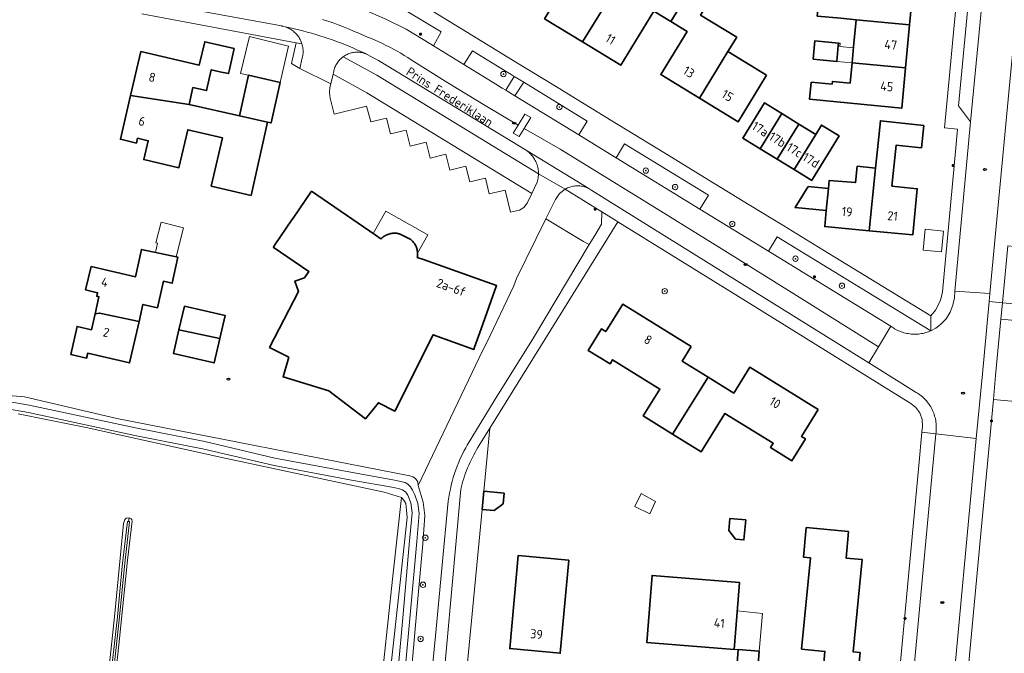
# Model space of a CAD drawing. Header units: metres. Extents: x 152610 to 160096, y 456114 to 462495.
# Tile 79 of 256: x 156093 to 156239, y 459117 to 459211. Entities that reach past the tile are written whole.
import ezdxf
from ezdxf.enums import TextEntityAlignment as Align

# ---------------------------------------------------------------- set-up
doc = ezdxf.new("R2010")
doc.units = ezdxf.units.M
doc.header["$LTSCALE"] = 0.5
doc.layers.get('0').update_dxf_attribs({"linetype": 'CONTINUOUS'})
for name, color, linetype, lineweight in [('B-PV-GR-BEPLANTING_CULTUUR_BODEMBEDEKKER-GV', 251, 'CONTINUOUS', 18), ('B-PV-GR-BEPLANTING_CULTUUR_BOSPLANTSOEN-GV', 251, 'CONTINUOUS', 18), ('B-PV-GR-BEPLANTING_CULTUUR_HEESTERS-GV', 251, 'CONTINUOUS', 18), ('B-PV-GR-BEPLANTING_CULTUUR_ROOS-GV', 251, 'CONTINUOUS', 18), ('B-PV-GR-BOOM-S', 251, 'CONTINUOUS', 25), ('B-PV-GR-GRAS-GV', 251, 'CONTINUOUS', 13), ('B-PV-IE-MEUBILAIR-S', 251, 'CONTINUOUS', 25), ('B-PV-OG-BEBOUWING-GV', 6, 'CONTINUOUS', 35), ('B-PV-OG-BEBOUWING-T18', 1, 'CONTINUOUS', 18), ('B-PV-OG-BEBOUWING_OVERBOUWING-GV', 251, 'CONTINUOUS', 18), ('B-PV-OG-BEBOUWING_SCHUUR-GV', 251, 'CONTINUOUS', 18), ('B-PV-OG-TERREIN_OEVER-GV', 251, 'CONTINUOUS', 18), ('B-PV-OG-TOPOGRAFIE-T18', 1, 'CONTINUOUS', 18), ('B-PV-OG-WATER_SLOOT-GV', 251, 'CONTINUOUS', 18), ('B-PV-VH-GESLOTENVERHARDING_ASFALT-GV', 251, 'CONTINUOUS', 18), ('B-PV-VH-OPENVERHARDING_BETONSTRAATSTEEN-GV', 251, 'CONTINUOUS', 18), ('B-PV-VH-OPENVERHARDING_TEGEL-GV', 251, 'CONTINUOUS', 18)]:
    doc.layers.add(name, color=color, linetype=linetype, lineweight=lineweight)
doc.styles.add('NLCS-ISO', font='NLCS-ISO.ttf')
doc.styles.add('NLCS-ISO-M750-T18', font='NLCS-ISO.ttf', dxfattribs={"height": 1.35})

# ---------------------------------------------------------------- blocks, each defined once
blk = doc.blocks.new('SIE-MEUBILAIR_PAAL_LICHTMAST-SO')
for points in [[(-0.62, 0), (-1, 0)], [(-0.71, 0.71), (-0.44, 0.44)], [(0, 1), (0, 0.62)], [(0.44, 0.44), (0.71, 0.71)], [(1, 0), (0.62, 0)], [(-0.71, -0.71), (-0.44, -0.44)], [(0, -0.62), (0, -1)], [(0.44, -0.44), (0.71, -0.71)]]:
    blk.add_lwpolyline(points)
blk.add_circle((0, 0), 0.5)
blk = doc.blocks.new('SIE-MEUBILAIR_PUT_RIOOLPUT-SO')
blk.add_ellipse((0, 0), major_axis=(1.25, 0), ratio=0.54)
blk = doc.blocks.new('SGR-BOOM_GBKN-SO')
at = {"linetype": 'ByBlock', "lineweight": 18}
h = blk.add_hatch(color=0, dxfattribs=at)
h.dxf.hatch_style = 1
edge = h.paths.add_edge_path()
edge.add_arc((0, 0), 0.25, 0, 360)
at = {"color": 0, "linetype": 'ByBlock', "lineweight": 18}
for radius in [2, 0.25]:
    blk.add_circle((0, 0), radius, dxfattribs=at)
at = {"color": 0, "linetype": 'ByBlock', "lineweight": 18, "style": 'NLCS-ISO'}
blk.add_attdef('SOORT', (2.5, 0), '', height=1.5, dxfattribs=at)

msp = doc.modelspace()

# ---------------------------------------------------------------- linework, layer by layer
at = {"layer": 'B-PV-GR-BEPLANTING_CULTUUR_BODEMBEDEKKER-GV', "flags": 128}
msp.add_lwpolyline([(156240.7, 459177.788), (156239.74, 459177.854), (156238.947, 459169.4), (156245.127, 459168.856), (156245.428, 459171.424), (156246.6, 459171.248), (156247.152, 459177.228), (156247.215, 459177.243)], close=True, dxfattribs=at)
at = {"layer": 'B-PV-GR-BEPLANTING_CULTUUR_BOSPLANTSOEN-GV', "flags": 128}
for points in [[(156153.993, 459110.407), (156154.929, 459120.019), (156156.828, 459139.997), (156156.912, 459140.591), (156157.012, 459141.183), (156157.127, 459141.772), (156157.258, 459142.358), (156157.405, 459142.939), (156157.567, 459143.517), (156157.745, 459144.09), (156157.937, 459144.658), (156158.145, 459145.221), (156158.368, 459145.778), (156158.605, 459146.329), (156158.857, 459146.874), (156159.124, 459147.411), (156159.405, 459147.942), (156159.622, 459148.33), (156163.646, 459154.877), (156169.45, 459164.225), (156177.714, 459178.064), (156176.842, 459178.527), (156171.289, 459181.899), (156166.935, 459173.023), (156166.536, 459171.952), (156162.512, 459163.53), (156161.966, 459162.387), (156152.378, 459142.322), (156153.106, 459139.879), (156153.356, 459137.878), (156153.054, 459133.672), (156152.29, 459125.539), (156150.716, 459107.604)], [(156158.977, 459108.845), (156161.848, 459138.766), (156162.107, 459141.469), (156163.004, 459150.818), (156161.333, 459148.195), (156161.207, 459147.984), (156160.995, 459147.617), (156160.788, 459147.245), (156160.587, 459146.868), (156160.394, 459146.487), (156160.206, 459146.102), (156160.026, 459145.715), (156159.854, 459145.325), (156159.688, 459144.934), (156159.531, 459144.541), (156159.382, 459144.147), (156159.241, 459143.753), (156159.108, 459143.36), (156158.984, 459142.968), (156158.869, 459142.576), (156158.763, 459142.188), (156158.666, 459141.801), (156155.286, 459104.028)]]:
    msp.add_lwpolyline(points, dxfattribs=at)
at = {"layer": 'B-PV-GR-BEPLANTING_CULTUUR_HEESTERS-GV', "flags": 128}
for points in [[(156154.238, 459207.772), (156154.615, 459207.541), (156155.792, 459209.605), (156150.593, 459212.75), (156148.256, 459213.919), (156145.412, 459215.19), (156142.262, 459216.257), (156141.646, 459213.952), (156142.95, 459213.465), (156144.244, 459212.954), (156147.454, 459211.556), (156150.594, 459210.007)], [(156135.141, 459207.816), (156134.291, 459207.977), (156133.59, 459204.919), (156134.818, 459204.169), (156135.184, 459205.741), (156135.224, 459205.911), (156135.256, 459206.084), (156135.281, 459206.257), (156135.297, 459206.431), (156135.305, 459206.606), (156135.306, 459206.782), (156135.298, 459206.957), (156135.282, 459207.131), (156135.259, 459207.304), (156135.228, 459207.477), (156135.188, 459207.647)], [(156165.398, 459203.748), (156160.416, 459206.818), (156159.148, 459204.76), (156164.125, 459201.707), (156164.826, 459201.278), (156165.332, 459200.967), (156166.594, 459203.011), (156166.129, 459203.297)], [(156144.742, 459200.594), (156139.745, 459203.333), (156139.407, 459201.887), (156139.28, 459201.342), (156139.198, 459200.565), (156139.312, 459199.792), (156139.919, 459197.424), (156144.705, 459198.582), (156145.321, 459196.261), (156147.66, 459196.805), (156148.25, 459194.472), (156150.6, 459195.031), (156151.187, 459192.669), (156153.535, 459193.249), (156154.117, 459190.904), (156156.48, 459191.464), (156157.07, 459189.125), (156159.421, 459189.698), (156160.015, 459187.356), (156162.359, 459187.92), (156162.905, 459185.582), (156165.253, 459186.153), (156166.053, 459182.849), (156167.358, 459183.152), (156168.005, 459183.579), (156168.488, 459184.184), (156169.191, 459185.634)], [(156177.408, 459196.346), (156168.01, 459202.137), (156166.666, 459200.149), (156176.162, 459194.324)], [(156194.122, 459183.308), (156195.394, 459185.393), (156182.948, 459192.985), (156181.695, 459190.931)], [(156179.559, 459182.921), (156174.13, 459186.291), (156173.295, 459185.627), (156172.687, 459184.75), (156171.289, 459181.899), (156176.842, 459178.527), (156177.714, 459178.064), (156178.528, 459179.428), (156179.542, 459181.112)], [(156228.34, 459165.285), (156205.56, 459179.204), (156204.266, 459177.086), (156222.424, 459165.947), (156222.6, 459165.82), (156222.78, 459165.7), (156222.964, 459165.587), (156223.153, 459165.48), (156223.346, 459165.381), (156223.541, 459165.288), (156223.741, 459165.203), (156223.943, 459165.126), (156224.148, 459165.055), (156224.356, 459164.993), (156224.565, 459164.938), (156224.777, 459164.891), (156224.99, 459164.852), (156225.204, 459164.821), (156225.419, 459164.797), (156225.635, 459164.782), (156225.852, 459164.774), (156226.069, 459164.775), (156226.285, 459164.784), (156226.501, 459164.8), (156226.716, 459164.825), (156226.931, 459164.857), (156227.143, 459164.898), (156227.355, 459164.946), (156227.564, 459165.002), (156227.771, 459165.065), (156227.976, 459165.137), (156228.177, 459165.215)], [(156246.6, 459171.248), (156245.428, 459171.424), (156245.127, 459168.856), (156238.947, 459169.4), (156238.723, 459167.016), (156246.146, 459166.331)]]:
    msp.add_lwpolyline(points, close=True, dxfattribs=at)
at = {"layer": 'B-PV-GR-BEPLANTING_CULTUUR_ROOS-GV', "flags": 128}
msp.add_lwpolyline([(156146.247, 459203.19), (156141.25, 459205.929), (156141.136, 459205.843), (156141.005, 459205.736), (156140.88, 459205.622), (156140.761, 459205.503), (156140.647, 459205.378), (156140.539, 459205.248), (156140.437, 459205.113), (156140.342, 459204.974), (156140.253, 459204.83), (156140.172, 459204.682), (156140.098, 459204.53), (156140.03, 459204.375), (156139.97, 459204.217), (156139.918, 459204.056), (156139.874, 459203.893), (156139.837, 459203.728), (156139.745, 459203.333), (156144.742, 459200.594), (156169.191, 459185.634), (156170.016, 459187.334), (156170.148, 459187.93), (156170.194, 459188.538)], close=True, dxfattribs=at)
at = {"layer": 'B-PV-GR-GRAS-GV', "flags": 128}
for points in [[(156146, 459104.333), (156148.572, 459128.414), (156149.881, 459140.53), (156147.341, 459141.319), (156123.253, 459146.481), (156103.16, 459150.94), (156097.491, 459152.079), (156093.097, 459152.978)], [(156147.032, 459103.741), (156149.672, 459128.008), (156150.714, 459137.586), (156150.637, 459138.691), (156150.526, 459139.638), (156150.256, 459140.131), (156149.881, 459140.53), (156148.572, 459128.414), (156146, 459104.333)], [(156106.462, 459114.486), (156107.383, 459123.34), (156108.698, 459136.695), (156108.868, 459137.31), (156109.068, 459137.497), (156109.513, 459137.512), (156109.842, 459137.407), (156109.923, 459137.221), (156109.978, 459137.021), (156109.283, 459131.278), (156108.094, 459119.646), (156106.827, 459107.613)]]:
    msp.add_lwpolyline(points, dxfattribs=at)
at = {"layer": 'B-PV-OG-BEBOUWING-GV', "flags": 128}
for points in [[(156175.291, 459218.413), (156171.098, 459211.57), (156176.734, 459208.117), (156180.927, 459214.961), (156182.408, 459217.378), (156179.653, 459219.066), (156179.352, 459218.576), (156176.472, 459220.341)], [(156180.927, 459214.961), (156176.734, 459208.117), (156182.371, 459204.663), (156187.285, 459212.682), (156189.784, 459211.145), (156192.344, 459215.31), (156189.842, 459216.847), (156189.545, 459217.03), (156187.872, 459214.3), (156182.528, 459217.574), (156182.408, 459217.378)], [(156225.766, 459216.797), (156217.844, 459217.547), (156217.536, 459214.285), (156215.272, 459214.499), (156215.236, 459214.102), (156211.739, 459214.43), (156211.506, 459211.949), (156215.004, 459211.621), (156217.264, 459211.405), (156225.186, 459210.658)], [(156194.038, 459199.777), (156198.269, 459206.682), (156199.574, 459208.814), (156194.225, 459212.091), (156195.145, 459213.588), (156192.344, 459215.31), (156189.784, 459211.145), (156192.21, 459209.653), (156188.309, 459203.288)], [(156225.186, 459210.658), (156217.264, 459211.405), (156216.885, 459207.397), (156216.661, 459205.029), (156224.584, 459204.28)], [(156125.11, 459207.123), (156120.726, 459208.14), (156119.924, 459204.681), (156111.254, 459206.693), (156109.744, 459200.184), (156118.42, 459198.825), (156118.982, 459201.342), (156120.995, 459200.893), (156121.686, 459203.987), (156122.959, 459203.703), (156124.25, 459203.415), (156124.394, 459204.035)], [(156214.66, 459207.957), (156211.163, 459208.285), (156210.909, 459205.57), (156214.406, 459205.242), (156214.627, 459207.609)], [(156203.999, 459203.171), (156198.269, 459206.682), (156194.038, 459199.777), (156199.769, 459196.266)], [(156210.589, 459202.154), (156210.352, 459199.641), (156224.018, 459198.29), (156224.584, 459204.28), (156216.661, 459205.029), (156216.376, 459202.012), (156213.749, 459202.258), (156213.712, 459201.861)], [(156128.514, 459202.882), (156127.214, 459203.172), (156125.873, 459197.162), (156130.029, 459196.235), (156130.558, 459196.117), (156131.899, 459202.127)], [(156130.029, 459196.235), (156125.873, 459197.162), (156118.42, 459198.825), (156109.744, 459200.184), (156108.234, 459193.675), (156110.601, 459193.126), (156110.766, 459193.837), (156112.358, 459193.468), (156111.703, 459190.67), (156116.905, 459189.464), (156118.221, 459195.09), (156123.361, 459193.897), (156121.684, 459186.728), (156127.602, 459185.355)], [(156206.234, 459197.503), (156203.679, 459199.072), (156200.473, 459193.853), (156203.028, 459192.284)], [(156208.788, 459195.934), (156206.234, 459197.503), (156203.028, 459192.284), (156205.583, 459190.714)], [(156211.269, 459194.411), (156208.788, 459195.934), (156205.583, 459190.714), (156208.066, 459189.189)], [(156211.269, 459194.411), (156208.066, 459189.189), (156210.694, 459187.575), (156210.806, 459187.757), (156214.745, 459194.172), (156212.114, 459195.788)], [(156227.289, 459195.731), (156220.867, 459196.419), (156220.513, 459193.113), (156220.115, 459189.391), (156219.203, 459180.119), (156225.682, 459179.515), (156226.319, 459186.345), (156222.556, 459186.75), (156223.206, 459192.825), (156226.935, 459192.426)], [(156220.115, 459189.391), (156217.435, 459189.678), (156217.176, 459187.251), (156213.247, 459187.563), (156213.153, 459186.381), (156212.848, 459183.112), (156212.626, 459180.732), (156219.203, 459180.119)], [(156133.214, 459161.349), (156132.349, 459158.442), (156139.11, 459156.361), (156144.535, 459152.198), (156146.458, 459154.593), (156148.894, 459153.351), (156154.606, 459164.692), (156160.612, 459162.523), (156160.732, 459162.861), (156161.695, 459165.566), (156163.976, 459171.976), (156153.147, 459175.841), (156152.227, 459176.169), (156152.249, 459176.304), (156152.266, 459176.451), (156152.274, 459176.6), (156152.275, 459176.748), (156152.267, 459176.896), (156152.251, 459177.044), (156152.228, 459177.191), (156152.197, 459177.336), (156152.158, 459177.479), (156152.111, 459177.62), (156152.057, 459177.759), (156151.995, 459177.894), (156151.927, 459178.025), (156151.851, 459178.153), (156151.768, 459178.277), (156151.679, 459178.396), (156151.584, 459178.509), (156151.482, 459178.618), (156151.375, 459178.721), (156151.263, 459178.818), (156149.599, 459179.655), (156149.493, 459179.681), (156149.345, 459179.711), (156149.195, 459179.733), (156149.045, 459179.747), (156148.894, 459179.753), (156148.742, 459179.75), (156148.592, 459179.74), (156148.442, 459179.722), (156148.293, 459179.696), (156148.145, 459179.662), (156148, 459179.621), (156147.857, 459179.571), (156147.717, 459179.515), (156147.58, 459179.451), (156147.446, 459179.38), (156147.317, 459179.302), (156147.192, 459179.217), (156147.072, 459179.125), (156146.956, 459179.028), (156146.846, 459178.924), (156145.965, 459179.528), (156136.571, 459185.967), (156133.849, 459182.002), (156133.65, 459181.712), (156131.113, 459178.016), (156130.957, 459177.789), (156130.883, 459177.682), (156136.132, 459174.078), (156135.492, 459173.147), (156134.088, 459172.64), (156134.618, 459171.112), (156130.33, 459162.82)], [(156210.134, 459186.662), (156208.221, 459183.543), (156212.848, 459183.112), (156213.153, 459186.381)], [(156104.471, 459167.811), (156105.157, 459167.901), (156111, 459166.66), (156111.573, 459169.181), (156113.709, 459168.696), (156114.455, 459171.975), (156114.601, 459172.615), (156115.926, 459172.33), (156116.756, 459176.192), (156111.358, 459177.352), (156110.486, 459173.29), (156103.874, 459174.811), (156103.074, 459171.332), (156104.858, 459170.922), (156104.737, 459170.396), (156105.049, 459170.324)], [(156192.817, 459162.933), (156182.673, 459169.213), (156180.163, 459165.159), (156179.522, 459165.556), (156177.552, 459162.374), (156180.793, 459160.367), (156181.167, 459160.971), (156188.177, 459156.63), (156185.715, 459152.653), (156190.074, 459149.954), (156195.313, 459158.417), (156191.487, 459160.786)], [(156111, 459166.66), (156105.157, 459167.901), (156104.471, 459167.811), (156103.926, 459165.441), (156101.821, 459165.926), (156100.865, 459161.771), (156103.223, 459161.228), (156103.387, 459161.94), (156109.601, 459160.51)], [(156117.72, 459168.949), (156116.902, 459165.406), (156122.954, 459164.12), (156123.748, 459167.557)], [(156116.902, 459165.406), (156116.095, 459161.913), (156122.123, 459160.521), (156122.954, 459164.12)], [(156211.643, 459153.594), (156201.506, 459159.87), (156199.14, 459156.048), (156195.313, 459158.417), (156190.074, 459149.954), (156194.301, 459147.337), (156197.823, 459153.026), (156204.98, 459148.595), (156204.587, 459147.959), (156207.742, 459146.005), (156209.745, 459149.24), (156209.169, 459149.597)], [(156162.107, 459141.469), (156161.848, 459138.766), (156163.616, 459138.6), (156164.933, 459139.624), (156165.084, 459141.191)], [(156198.539, 459137.439), (156198.377, 459135.673), (156199.4, 459134.371), (156200.623, 459134.257), (156200.895, 459137.219)], [(156216.154, 459135.487), (156209.876, 459136.1), (156209.447, 459131.709), (156210.498, 459131.606), (156209.175, 459118.058), (156212.648, 459117.719), (156212.259, 459113.737), (156217.425, 459113.233), (156217.846, 459117.542), (156216.83, 459117.642), (156218.168, 459131.335), (156215.771, 459131.57)], [(156174.693, 459131.268), (156167.199, 459131.955), (156165.933, 459118.139), (156173.427, 459117.452)], [(156199.781, 459125.445), (156199.983, 459127.937), (156187.032, 459128.985), (156186.83, 459126.493), (156186.228, 459119.05), (156199.179, 459118.002)], [(156202.88, 459117.775), (156199.786, 459118.009), (156199.335, 459112.035), (156202.429, 459111.802)]]:
    msp.add_lwpolyline(points, close=True, dxfattribs=at)
at = {"layer": 'B-PV-OG-BEBOUWING_OVERBOUWING-GV', "flags": 128}
for points in [[(156133.157, 459207.516), (156127.355, 459208.922), (156126.031, 459203.459), (156127.214, 459203.172), (156128.514, 459202.882), (156131.899, 459202.127)], [(156214.911, 459207.931), (156214.66, 459207.957), (156214.627, 459207.609), (156214.406, 459205.242), (156216.661, 459205.029), (156216.871, 459207.25), (156214.862, 459207.457)], [(156153.807, 459179.506), (156147.55, 459183.007), (156145.703, 459179.707), (156145.965, 459179.528), (156146.846, 459178.924), (156146.956, 459179.028), (156147.072, 459179.125), (156147.192, 459179.217), (156147.317, 459179.302), (156147.446, 459179.38), (156147.58, 459179.451), (156147.717, 459179.515), (156147.857, 459179.571), (156148, 459179.621), (156148.145, 459179.662), (156148.293, 459179.696), (156148.442, 459179.722), (156148.592, 459179.74), (156148.742, 459179.75), (156148.894, 459179.753), (156149.045, 459179.747), (156149.195, 459179.733), (156149.345, 459179.711), (156149.493, 459179.681), (156149.599, 459179.655), (156151.263, 459178.818), (156151.375, 459178.721), (156151.482, 459178.618), (156151.584, 459178.509), (156151.679, 459178.396), (156151.768, 459178.277), (156151.851, 459178.153), (156151.927, 459178.025), (156151.995, 459177.894), (156152.057, 459177.759), (156152.111, 459177.62), (156152.158, 459177.479), (156152.197, 459177.336), (156152.228, 459177.191), (156152.251, 459177.044), (156152.267, 459176.896), (156152.274, 459176.766)], [(156117.581, 459180.547), (156114.259, 459181.376), (156113.494, 459178.313), (156113.751, 459178.249), (156113.417, 459176.91), (156116.508, 459176.246)], [(156203.407, 459123.341), (156199.642, 459123.727), (156199.179, 459118.002), (156199.786, 459118.009), (156202.88, 459117.775)]]:
    msp.add_lwpolyline(points, close=True, dxfattribs=at)
at = {"layer": 'B-PV-OG-BEBOUWING_SCHUUR-GV', "flags": 128}
for points in [[(156230.206, 459180.062), (156227.51, 459180.33), (156227.203, 459177.25), (156229.9, 459176.981)], [(156187.529, 459139.936), (156185.421, 459141.165), (156184.463, 459139.231), (156186.684, 459138.117)]]:
    msp.add_lwpolyline(points, close=True, dxfattribs=at)
at = {"layer": 'B-PV-OG-TERREIN_OEVER-GV', "flags": 128}
for points in [[(156150.716, 459107.604), (156152.29, 459125.539), (156153.054, 459133.672), (156153.356, 459137.878), (156153.106, 459139.879), (156152.378, 459142.322), (156152.289, 459142.878), (156151.985, 459143.352), (156151.59, 459143.632), (156151.122, 459143.758), (156107.715, 459152.261), (156094.039, 459155.46), (156086.828, 459156.095)], [(156090.451, 459155), (156094.709, 459154.26), (156110.468, 459150.863), (156120.746, 459148.851), (156131.136, 459146.405), (156142.608, 459144.235), (156148.872, 459143.125), (156150.415, 459142.777), (156150.826, 459142.538), (156151.042, 459142.351), (156151.216, 459142.118), (156151.527, 459141.631), (156151.862, 459140.971), (156152.329, 459139.672), (156152.525, 459138.183), (156152.138, 459134.035), (156151.134, 459122.596), (156150.479, 459115.575)], [(156149.44, 459115.66), (156150.095, 459122.681), (156151.098, 459134.121), (156151.486, 459138.269), (156151.29, 459139.758), (156150.845, 459140.882), (156150.527, 459141.363), (156150.021, 459141.691), (156149.577, 459141.84), (156148.756, 459142.011), (156142.492, 459143.12), (156131.02, 459145.29), (156120.631, 459147.736), (156110.352, 459149.749), (156094.593, 459153.146), (156090.336, 459153.885)], [(156093.097, 459152.978), (156097.491, 459152.079), (156103.16, 459150.94), (156123.253, 459146.481), (156147.341, 459141.319), (156149.881, 459140.53), (156150.256, 459140.131), (156150.526, 459139.638), (156150.637, 459138.691), (156150.714, 459137.586), (156149.672, 459128.008), (156147.032, 459103.741)], [(156106.624, 459112.438), (156107.778, 459122.869), (156108.505, 459130.387), (156109.277, 459136.972), (156109.3, 459136.996), (156109.357, 459137.014), (156109.452, 459137.014), (156109.513, 459137.512), (156109.068, 459137.497), (156108.868, 459137.31), (156108.698, 459136.695), (156107.383, 459123.34), (156106.462, 459114.486)], [(156106.827, 459107.613), (156108.094, 459119.646), (156109.283, 459131.278), (156109.978, 459137.021), (156109.923, 459137.221), (156109.842, 459137.407), (156109.513, 459137.512), (156109.452, 459137.014), (156109.46, 459137.014), (156109.523, 459137.01), (156109.591, 459136.99), (156109.603, 459136.966), (156108.832, 459130.381), (156108.105, 459122.863), (156106.951, 459112.432)]]:
    msp.add_lwpolyline(points, dxfattribs=at)
at = {"layer": 'B-PV-OG-WATER_SLOOT-GV', "flags": 128}
for points in [[(156150.479, 459115.575), (156151.134, 459122.596), (156152.138, 459134.035), (156152.525, 459138.183), (156152.329, 459139.672), (156151.862, 459140.971), (156151.527, 459141.631), (156151.216, 459142.118), (156151.042, 459142.351), (156150.826, 459142.538), (156150.415, 459142.777), (156148.872, 459143.125), (156142.608, 459144.235), (156131.136, 459146.405), (156120.746, 459148.851), (156110.468, 459150.863), (156094.709, 459154.26), (156090.451, 459155)], [(156090.336, 459153.885), (156094.593, 459153.146), (156110.352, 459149.749), (156120.631, 459147.736), (156131.02, 459145.29), (156142.492, 459143.12), (156148.756, 459142.011), (156149.577, 459141.84), (156150.021, 459141.691), (156150.527, 459141.363), (156150.845, 459140.882), (156151.29, 459139.758), (156151.486, 459138.269), (156151.098, 459134.121), (156150.095, 459122.681), (156149.44, 459115.66)], [(156106.951, 459112.432), (156108.105, 459122.863), (156108.832, 459130.381), (156109.603, 459136.966), (156109.591, 459136.99), (156109.523, 459137.01), (156109.46, 459137.014), (156109.452, 459137.014), (156109.357, 459137.014), (156109.3, 459136.996), (156109.277, 459136.972), (156108.505, 459130.387), (156107.778, 459122.869), (156106.624, 459112.438)]]:
    msp.add_lwpolyline(points, dxfattribs=at)
at = {"layer": 'B-PV-VH-GESLOTENVERHARDING_ASFALT-GV', "flags": 128}
for points in [[(156246.077, 459293.623), (156243.636, 459293.724), (156242.865, 459285.698), (156240.364, 459259.671), (156240.068, 459256.591), (156239.909, 459254.934), (156239.558, 459251.287), (156239.425, 459250), (156239.008, 459245.96), (156234.198, 459196.275), (156231.911, 459171.175), (156237.092, 459170.811), (156240.037, 459202.218), (156244.616, 459250), (156244.683, 459250.696), (156247.076, 459277.078), (156247.889, 459285.138), (156248.698, 459293.515)], [(156237.092, 459170.811), (156231.911, 459171.175), (156231.819, 459170.162), (156231.618, 459169.085), (156231.224, 459168.062), (156230.598, 459167.06), (156229.788, 459166.2), (156229.098, 459165.689), (156228.34, 459165.285), (156228.177, 459165.215), (156227.976, 459165.137), (156227.771, 459165.065), (156227.564, 459165.002), (156227.355, 459164.946), (156227.143, 459164.898), (156226.931, 459164.857), (156226.716, 459164.825), (156226.501, 459164.8), (156226.285, 459164.784), (156226.069, 459164.775), (156225.852, 459164.774), (156225.635, 459164.782), (156225.419, 459164.797), (156225.204, 459164.821), (156224.99, 459164.852), (156224.777, 459164.891), (156224.565, 459164.938), (156224.356, 459164.993), (156224.148, 459165.055), (156223.943, 459165.126), (156223.741, 459165.203), (156223.541, 459165.288), (156223.346, 459165.381), (156223.153, 459165.48), (156222.964, 459165.587), (156222.78, 459165.7), (156222.6, 459165.82), (156222.424, 459165.947), (156220.567, 459162.891), (156219.135, 459160.533), (156226.185, 459156.141), (156226.338, 459156.046), (156226.522, 459155.923), (156226.701, 459155.793), (156226.876, 459155.658), (156227.046, 459155.516), (156227.21, 459155.367), (156227.369, 459155.213), (156227.522, 459155.054), (156227.67, 459154.889), (156227.811, 459154.718), (156227.946, 459154.543), (156228.075, 459154.363), (156228.197, 459154.179), (156228.312, 459153.99), (156228.421, 459153.797), (156228.522, 459153.6), (156228.59, 459153.457), (156228.679, 459153.254), (156228.76, 459153.047), (156228.834, 459152.838), (156228.9, 459152.627), (156228.959, 459152.413), (156229.01, 459152.197), (156229.052, 459151.98), (156229.088, 459151.761), (156229.115, 459151.541), (156229.134, 459151.32), (156229.145, 459151.098), (156229.149, 459150.877), (156229.144, 459150.655), (156229.131, 459150.434), (156229.111, 459150.213), (156229.082, 459149.993), (156235.074, 459149.293), (156235.972, 459158.874), (156236.979, 459169.61)]]:
    msp.add_lwpolyline(points, close=True, dxfattribs=at)
for points in [[(156111.232, 459214.374), (156132.107, 459210.484), (156132.131, 459210.48), (156132.303, 459210.446), (156132.473, 459210.404), (156132.641, 459210.354), (156133.384, 459210.217), (156134.02, 459210.071), (156134.654, 459209.918), (156135.286, 459209.757), (156135.916, 459209.588), (156136.544, 459209.412), (156137.17, 459209.228), (156137.794, 459209.036), (156138.415, 459208.837), (156139.033, 459208.63), (156139.649, 459208.415), (156140.263, 459208.193), (156140.873, 459207.963), (156141.481, 459207.726), (156142.086, 459207.482), (156142.688, 459207.23), (156143.286, 459206.97), (156143.881, 459206.704), (156144.473, 459206.43), (156144.535, 459206.401), (156144.621, 459206.36), (156144.708, 459206.32), (156146.499, 459205.368), (156168.503, 459191.946), (156177.637, 459186.375), (156177.787, 459186.293), (156177.933, 459186.204), (156178.074, 459186.108), (156219.135, 459160.533), (156220.567, 459162.891), (156208.81, 459170.272), (156197.031, 459177.617), (156185.228, 459184.925), (156173.403, 459192.196), (156168.048, 459195.287), (156167.311, 459194.089), (156166.459, 459194.613), (156167.186, 459195.795), (156162.281, 459198.704), (156156.78, 459202.058), (156151.319, 459205.477), (156150.809, 459205.808), (156150.294, 459206.13), (156149.773, 459206.443), (156149.247, 459206.746), (156148.715, 459207.041), (156148.179, 459207.326), (156147.637, 459207.602), (156147.091, 459207.868), (156146.54, 459208.125), (156145.985, 459208.372), (156145.426, 459208.609), (156144.862, 459208.836), (156144.295, 459209.054), (156143.55, 459209.402), (156142.799, 459209.737), (156142.042, 459210.058), (156141.279, 459210.365), (156140.511, 459210.658), (156139.738, 459210.937), (156138.959, 459211.202), (156138.176, 459211.453)], [(156138.176, 459211.453), (156138.959, 459211.202), (156139.738, 459210.937), (156140.511, 459210.658), (156141.279, 459210.365), (156142.042, 459210.058), (156142.799, 459209.737), (156143.55, 459209.402), (156144.295, 459209.054), (156144.862, 459208.836), (156145.426, 459208.609), (156145.985, 459208.372), (156146.54, 459208.125), (156147.091, 459207.868), (156147.637, 459207.602), (156148.179, 459207.326), (156148.715, 459207.041), (156149.247, 459206.746), (156149.773, 459206.443), (156150.294, 459206.13), (156150.809, 459205.808), (156151.319, 459205.477), (156156.78, 459202.058), (156162.281, 459198.704), (156167.186, 459195.795), (156168.188, 459197.424), (156169.04, 459196.9), (156168.048, 459195.287), (156173.403, 459192.196), (156185.228, 459184.925), (156197.031, 459177.617), (156208.81, 459170.272), (156220.567, 459162.891), (156222.424, 459165.947), (156204.266, 459177.086), (156194.122, 459183.308), (156181.695, 459190.931), (156180.815, 459191.47), (156176.162, 459194.324), (156166.666, 459200.149), (156165.332, 459200.967), (156164.826, 459201.278), (156164.125, 459201.707), (156159.148, 459204.76), (156154.615, 459207.541), (156154.238, 459207.772), (156150.594, 459210.007), (156147.454, 459211.556)], [(156155.286, 459104.028), (156158.666, 459141.801), (156158.763, 459142.188), (156158.869, 459142.576), (156158.984, 459142.968), (156159.108, 459143.36), (156159.241, 459143.753), (156159.382, 459144.147), (156159.531, 459144.541), (156159.688, 459144.934), (156159.854, 459145.325), (156160.026, 459145.715), (156160.206, 459146.102), (156160.394, 459146.487), (156160.587, 459146.868), (156160.788, 459147.245), (156160.995, 459147.617), (156161.207, 459147.984), (156161.333, 459148.195), (156163.004, 459150.818), (156181.94, 459181.449), (156181.638, 459181.636), (156179.559, 459182.921), (156179.542, 459181.112), (156178.528, 459179.428), (156177.714, 459178.064), (156169.45, 459164.225), (156163.646, 459154.877), (156159.622, 459148.33), (156159.405, 459147.942), (156159.124, 459147.411), (156158.857, 459146.874), (156158.605, 459146.329), (156158.368, 459145.778), (156158.145, 459145.221), (156157.937, 459144.658), (156157.745, 459144.09), (156157.567, 459143.517), (156157.405, 459142.939), (156157.258, 459142.358), (156157.127, 459141.772), (156157.012, 459141.183), (156156.912, 459140.591), (156156.828, 459139.997), (156154.929, 459120.019), (156153.993, 459110.407)], [(156231.228, 459108.283), (156235.074, 459149.293), (156229.082, 459149.993), (156225.235, 459108.589)]]:
    msp.add_lwpolyline(points, dxfattribs=at)
at = {"layer": 'B-PV-VH-OPENVERHARDING_BETONSTRAATSTEEN-GV', "flags": 128}
for points in [[(156239.558, 459251.287), (156239.909, 459254.934), (156237.698, 459253.192), (156237.483, 459252.995), (156236.723, 459243.929), (156232.42, 459198.663), (156234.198, 459196.275), (156239.008, 459245.96), (156239.425, 459250)], [(156133.384, 459210.217), (156132.641, 459210.354), (156132.807, 459210.297), (156132.97, 459210.232), (156133.13, 459210.16), (156133.286, 459210.08), (156133.438, 459209.994), (156133.587, 459209.9), (156133.731, 459209.801), (156133.87, 459209.694), (156134.004, 459209.581), (156134.133, 459209.463), (156134.257, 459209.338), (156134.374, 459209.208), (156134.486, 459209.073), (156134.501, 459209.054), (156134.605, 459208.913), (156134.703, 459208.768), (156134.794, 459208.618), (156134.878, 459208.464), (156134.955, 459208.307), (156135.024, 459208.146), (156135.087, 459207.983), (156135.141, 459207.816), (156135.188, 459207.647), (156135.228, 459207.477), (156135.259, 459207.304), (156135.282, 459207.131), (156135.298, 459206.957), (156135.306, 459206.782), (156135.305, 459206.606), (156135.297, 459206.431), (156135.281, 459206.257), (156135.256, 459206.084), (156135.224, 459205.911), (156135.184, 459205.741), (156134.818, 459204.169), (156139.407, 459201.887), (156139.745, 459203.333), (156139.837, 459203.728), (156139.874, 459203.893), (156139.918, 459204.056), (156139.97, 459204.217), (156140.03, 459204.375), (156140.098, 459204.53), (156140.172, 459204.682), (156140.253, 459204.83), (156140.342, 459204.974), (156140.437, 459205.113), (156140.539, 459205.248), (156140.647, 459205.378), (156140.761, 459205.503), (156140.88, 459205.622), (156141.005, 459205.736), (156141.136, 459205.843), (156141.25, 459205.929), (156141.389, 459206.025), (156141.533, 459206.114), (156141.68, 459206.196), (156141.832, 459206.271), (156141.986, 459206.339), (156142.144, 459206.399), (156142.305, 459206.452), (156142.468, 459206.498), (156142.632, 459206.535), (156142.799, 459206.565), (156142.966, 459206.587), (156143.135, 459206.6), (156143.304, 459206.606), (156143.472, 459206.604), (156143.641, 459206.594), (156143.809, 459206.576), (156143.976, 459206.549), (156144.141, 459206.516), (156144.305, 459206.474), (156144.467, 459206.424), (156144.535, 459206.401), (156144.473, 459206.43), (156143.881, 459206.704), (156143.286, 459206.97), (156142.688, 459207.23), (156142.086, 459207.482), (156141.481, 459207.726), (156140.873, 459207.963), (156140.263, 459208.193), (156139.649, 459208.415), (156139.033, 459208.63), (156138.415, 459208.837), (156137.794, 459209.036), (156137.17, 459209.228), (156136.544, 459209.412), (156135.916, 459209.588), (156135.286, 459209.757), (156134.654, 459209.918), (156134.02, 459210.071)], [(156168.01, 459202.137), (156166.594, 459203.011), (156165.332, 459200.967), (156166.666, 459200.149)], [(156167.186, 459195.795), (156166.459, 459194.613), (156167.311, 459194.089), (156168.048, 459195.287), (156169.04, 459196.9), (156168.188, 459197.424)], [(156177.637, 459186.375), (156168.503, 459191.946), (156168.648, 459191.832), (156168.788, 459191.711), (156168.922, 459191.584), (156169.051, 459191.452), (156169.174, 459191.314), (156169.29, 459191.171), (156169.401, 459191.023), (156169.505, 459190.871), (156169.602, 459190.714), (156169.692, 459190.553), (156169.776, 459190.388), (156169.852, 459190.22), (156169.921, 459190.048), (156169.982, 459189.874), (156170.036, 459189.698), (156170.082, 459189.519), (156170.12, 459189.338), (156170.15, 459189.156), (156170.173, 459188.973), (156170.187, 459188.789), (156170.194, 459188.604), (156170.194, 459188.538), (156174.13, 459186.291), (156174.192, 459186.326), (156174.343, 459186.405), (156174.498, 459186.477), (156174.656, 459186.542), (156174.817, 459186.599), (156174.981, 459186.649), (156175.146, 459186.691), (156175.314, 459186.725), (156175.483, 459186.752), (156175.652, 459186.77), (156175.823, 459186.78), (156175.994, 459186.783), (156176.164, 459186.777), (156176.335, 459186.764), (156176.504, 459186.742), (156176.672, 459186.713), (156176.839, 459186.675), (156177.004, 459186.63), (156177.166, 459186.578), (156177.326, 459186.517), (156177.483, 459186.45)], [(156246.146, 459166.331), (156238.723, 459167.016), (156237.941, 459158.67), (156237.604, 459155.078), (156245.044, 459154.39), (156245.075, 459154.724), (156245.341, 459157.606), (156245.598, 459160.394), (156245.855, 459163.182)]]:
    msp.add_lwpolyline(points, close=True, dxfattribs=at)
at = {"layer": 'B-PV-VH-OPENVERHARDING_TEGEL-GV', "flags": 128}
for points in [[(156232.328, 459216.179), (156231.742, 459210.04), (156231.134, 459203.663), (156230.346, 459195.403), (156232.3, 459195.193), (156231.991, 459191.885), (156230.052, 459171.071), (156229.97, 459170.611), (156229.854, 459170.158), (156229.709, 459169.723), (156229.533, 459169.299), (156229.003, 459168.347), (156228.321, 459167.498), (156228.34, 459165.285), (156229.098, 459165.689), (156229.788, 459166.2), (156230.598, 459167.06), (156231.224, 459168.062), (156231.618, 459169.085), (156231.819, 459170.162), (156231.911, 459171.175), (156234.198, 459196.275), (156232.42, 459198.663), (156236.723, 459243.929)], [(156111.382, 459212.298), (156134.291, 459207.977), (156135.141, 459207.816), (156135.087, 459207.983), (156135.024, 459208.146), (156134.955, 459208.307), (156134.878, 459208.464), (156134.794, 459208.618), (156134.703, 459208.768), (156134.605, 459208.913), (156134.501, 459209.054), (156134.486, 459209.073), (156134.374, 459209.208), (156134.257, 459209.338), (156134.133, 459209.463), (156134.004, 459209.581), (156133.87, 459209.694), (156133.731, 459209.801), (156133.587, 459209.9), (156133.438, 459209.994), (156133.286, 459210.08), (156133.13, 459210.16), (156132.97, 459210.232), (156132.807, 459210.297), (156132.641, 459210.354), (156132.473, 459210.404), (156132.303, 459210.446), (156132.131, 459210.48), (156132.107, 459210.484), (156111.232, 459214.374)], [(156150.593, 459212.75), (156155.792, 459209.605), (156154.615, 459207.541), (156159.148, 459204.76), (156160.416, 459206.818), (156165.398, 459203.748), (156166.129, 459203.297), (156166.594, 459203.011), (156168.01, 459202.137), (156177.408, 459196.346), (156176.162, 459194.324), (156180.815, 459191.47), (156181.695, 459190.931), (156182.948, 459192.985), (156195.394, 459185.393), (156194.122, 459183.308), (156204.266, 459177.086), (156205.56, 459179.204), (156228.34, 459165.285), (156228.321, 459167.498), (156224.764, 459169.675), (156218.535, 459173.488), (156212.306, 459177.302), (156206.553, 459180.824), (156201.434, 459183.958), (156196.318, 459187.09), (156189.007, 459191.566), (156180.827, 459196.573), (156172.706, 459201.544), (156167.069, 459204.995), (156158.802, 459210.056), (156151.913, 459214.274)], [(156240.037, 459202.218), (156237.092, 459170.811), (156236.979, 459169.61), (156238.947, 459169.4), (156239.74, 459177.854)]]:
    msp.add_lwpolyline(points, dxfattribs=at)
for points in [[(156143.472, 459206.604), (156143.304, 459206.606), (156143.135, 459206.6), (156142.966, 459206.587), (156142.799, 459206.565), (156142.632, 459206.535), (156142.468, 459206.498), (156142.305, 459206.452), (156142.144, 459206.399), (156141.986, 459206.339), (156141.832, 459206.271), (156141.68, 459206.196), (156141.533, 459206.114), (156141.389, 459206.025), (156141.25, 459205.929), (156146.247, 459203.19), (156170.194, 459188.538), (156170.194, 459188.604), (156170.187, 459188.789), (156170.173, 459188.973), (156170.15, 459189.156), (156170.12, 459189.338), (156170.082, 459189.519), (156170.036, 459189.698), (156169.982, 459189.874), (156169.921, 459190.048), (156169.852, 459190.22), (156169.776, 459190.388), (156169.692, 459190.553), (156169.602, 459190.714), (156169.505, 459190.871), (156169.401, 459191.023), (156169.29, 459191.171), (156169.174, 459191.314), (156169.051, 459191.452), (156168.922, 459191.584), (156168.788, 459191.711), (156168.648, 459191.832), (156168.503, 459191.946), (156146.499, 459205.368), (156144.708, 459206.32), (156144.621, 459206.36), (156144.535, 459206.401), (156144.467, 459206.424), (156144.305, 459206.474), (156144.141, 459206.516), (156143.976, 459206.549), (156143.809, 459206.576), (156143.641, 459206.594)], [(156227.024, 459150.234), (156229.082, 459149.993), (156229.111, 459150.213), (156229.131, 459150.434), (156229.144, 459150.655), (156229.149, 459150.877), (156229.145, 459151.098), (156229.134, 459151.32), (156229.115, 459151.541), (156229.088, 459151.761), (156229.052, 459151.98), (156229.01, 459152.197), (156228.959, 459152.413), (156228.9, 459152.627), (156228.834, 459152.838), (156228.76, 459153.047), (156228.679, 459153.254), (156228.59, 459153.457), (156228.522, 459153.6), (156228.421, 459153.797), (156228.312, 459153.99), (156228.197, 459154.179), (156228.075, 459154.363), (156227.946, 459154.543), (156227.811, 459154.718), (156227.67, 459154.889), (156227.522, 459155.054), (156227.369, 459155.213), (156227.21, 459155.367), (156227.046, 459155.516), (156226.876, 459155.658), (156226.701, 459155.793), (156226.522, 459155.923), (156226.338, 459156.046), (156226.185, 459156.141), (156219.135, 459160.533), (156178.074, 459186.108), (156177.933, 459186.204), (156177.787, 459186.293), (156177.637, 459186.375), (156177.483, 459186.45), (156177.326, 459186.517), (156177.166, 459186.578), (156177.004, 459186.63), (156176.839, 459186.675), (156176.672, 459186.713), (156176.504, 459186.742), (156176.335, 459186.764), (156176.164, 459186.777), (156175.994, 459186.783), (156175.823, 459186.78), (156175.652, 459186.77), (156175.483, 459186.752), (156175.314, 459186.725), (156175.146, 459186.691), (156174.981, 459186.649), (156174.817, 459186.599), (156174.656, 459186.542), (156174.498, 459186.477), (156174.343, 459186.405), (156174.192, 459186.326), (156174.13, 459186.291), (156179.559, 459182.921), (156181.638, 459181.636), (156181.94, 459181.449), (156201.906, 459169.067), (156225.373, 459154.515), (156226.128, 459153.891), (156226.694, 459153.093), (156227.04, 459152.106), (156227.101, 459151.061)], [(156238.947, 459169.4), (156236.979, 459169.61), (156235.972, 459158.874), (156235.074, 459149.293), (156231.228, 459108.283), (156231.199, 459106.928), (156231.461, 459105.598), (156232.984, 459105.786), (156233.802, 459114.51), (156235.743, 459135.217), (156236.618, 459144.545), (156237.604, 459155.078), (156237.941, 459158.67), (156238.723, 459167.016)], [(156229.082, 459149.993), (156227.024, 459150.234), (156226.566, 459145.307), (156225.924, 459138.407), (156222.726, 459104.023), (156223.419, 459104.606), (156224.017, 459105.287), (156224.503, 459106.043), (156224.873, 459106.862), (156225.117, 459107.712), (156225.235, 459108.589)]]:
    msp.add_lwpolyline(points, close=True, dxfattribs=at)

# ---------------------------------------------------------------- block references
at = {"layer": 'B-PV-GR-BOOM-S', "xscale": 0.2, "yscale": 0.2, "zscale": 0.2}
for p in [(156165.001, 459203.355), (156173.289, 459198.458), (156186.098, 459189.04), (156190.435, 459186.595), (156198.907, 459181.128), (156208.281, 459175.972), (156215.16, 459171.95), (156188.903, 459171.155), (156153.418, 459134.588), (156153.069, 459127.607), (156152.72, 459119.579)]:
    msp.add_blockref('SGR-BOOM_GBKN-SO', p, dxfattribs=at)
at = {"layer": 'B-PV-IE-MEUBILAIR-S', "xscale": 0.2, "yscale": 0.2, "zscale": 0.2}
for name, p in [('SIE-MEUBILAIR_PAAL_LICHTMAST-SO', (156152.703, 459209.264)), ('SIE-MEUBILAIR_PUT_RIOOLPUT-SO', (156166.587, 459196.054)), ('SIE-MEUBILAIR_PAAL_LICHTMAST-SO', (156231.64, 459189.782)), ('SIE-MEUBILAIR_PUT_RIOOLPUT-SO', (156236.344, 459189.193)), ('SIE-MEUBILAIR_PAAL_LICHTMAST-SO', (156178.581, 459183.33)), ('SIE-MEUBILAIR_PUT_RIOOLPUT-SO', (156200.894, 459175.089)), ('SIE-MEUBILAIR_PAAL_LICHTMAST-SO', (156211.093, 459173.282)), ('SIE-MEUBILAIR_PUT_RIOOLPUT-SO', (156124.235, 459158.109)), ('SIE-MEUBILAIR_PUT_RIOOLPUT-SO', (156233.104, 459156.03)), ('SIE-MEUBILAIR_PAAL_LICHTMAST-SO', (156237.316, 459151.903)), ('SIE-MEUBILAIR_PUT_RIOOLPUT-SO', (156230.037, 459124.965)), ('SIE-MEUBILAIR_PAAL_LICHTMAST-SO', (156224.506, 459122.608))]:
    msp.add_blockref(name, p, dxfattribs=at)

# ---------------------------------------------------------------- texts
at = {"layer": 'B-PV-OG-BEBOUWING-T18', "style": 'NLCS-ISO-M750-T18'}
for s, rotation, p in [('11', 328.5, (156180.859, 459208.522)), ('47', 354.6, (156222.396, 459207.704)), ('13', 328.5, (156192.48, 459203.664)), ('8', 346.9, (156112.934, 459202.874)), ('45', 354.6, (156221.812, 459201.52)), ('15', 328.5, (156198.209, 459200.153)), ('6', 346.9, (156111.424, 459196.365)), ('17a', 328.4, (156203.059, 459195.199)), ('17b', 328.4, (156205.614, 459193.629)), ('17c', 328.4, (156208.133, 459192.082)), ('17d', 328.4, (156210.579, 459190.579)), ('19', 354.7, (156215.94, 459182.934)), ('21', 354.7, (156222.675, 459182.306)), ('4', 347.1, (156105.91, 459172.511)), ('2a-6f', 340.3, (156157.261, 459171.718)), ('2', 347.1, (156106.127, 459165.049)), ('8', 328.3, (156186.429, 459163.947)), ('10', 328.3, (156205.259, 459154.606)), ('41', 355.4, (156196.988, 459121.925)), ('39', 354.8, (156169.908, 459120.285))]:
    msp.add_text(s, height=1.35, rotation=rotation, dxfattribs=at).set_placement(p, align=Align.MIDDLE)
at = {"layer": 'B-PV-OG-TOPOGRAFIE-T18', "style": 'NLCS-ISO-M750-T18'}
msp.add_text('Prins Frederiklaan', height=1.35, rotation=327.7, dxfattribs=at).set_placement((156157.034, 459199.974), align=Align.MIDDLE)

doc.saveas('drawing.dxf')
